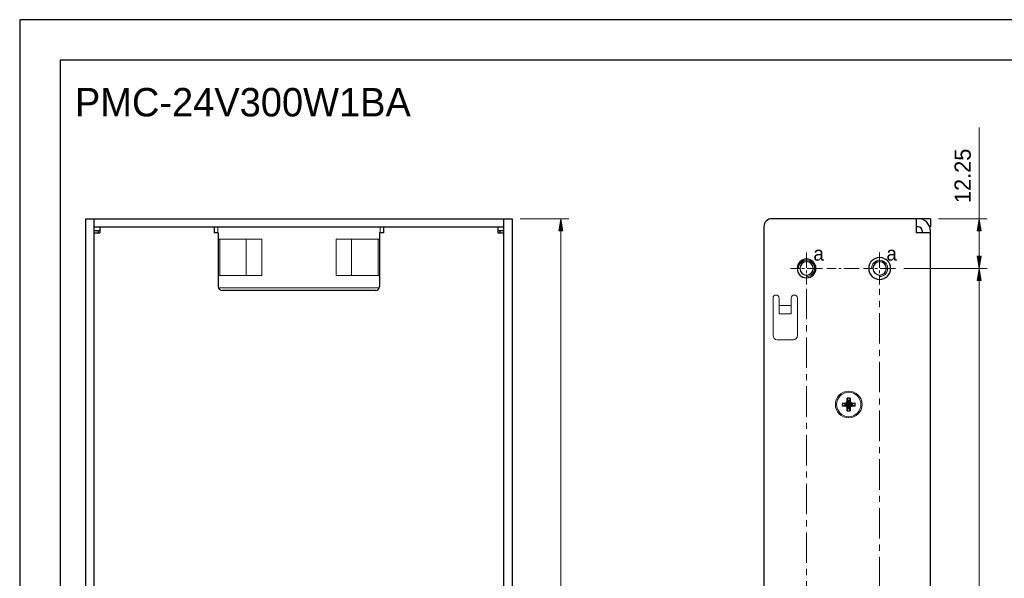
# Model space of a CAD drawing. Extents: x 0 to 6318, y 0 to 595.
# Tile 8 of 11: x 0 to 486, y 319 to 595. Entities that reach past the tile are written whole.
import ezdxf

# ---------------------------------------------------------------- set-up
doc = ezdxf.new("R2010")
doc.units = 0
doc.header["$MEASUREMENT"] = 0
for name, pattern in [('AI-Linetype-12', [11.446009, 7.630672, -1.271779, 1.271779, -1.271779]), ('AI-Linetype-13', [11.446009, 7.630672, -1.271779, 1.271779, -1.271779]), ('AI-Linetype-2', [24.033613, 15.021008, -3.004202, 3.004202, -3.004202]), ('AI-Linetype-3', [11.446009, 7.630672, -1.271779, 1.271779, -1.271779]), ('AI-Linetype-4', [24.033613, 15.021008, -3.004202, 3.004202, -3.004202]), ('AI-Linetype-8', [11.446009, 7.630672, -1.271779, 1.271779, -1.271779]), ('AI-Linetype-9', [11.446009, 7.630672, -1.271779, 1.271779, -1.271779])]:
    doc.linetypes.add(name, pattern=pattern)
for name, color, linetype in [('Center', 7, 'Continuous'), ('Dimension', 7, 'Continuous'), ('Line', 7, 'Continuous')]:
    doc.layers.add(name, color=color, linetype=linetype)

# ---------------------------------------------------------------- blocks, each defined once
blk = doc.blocks.new('block 3')
at = {"color": 7, "lineweight": 25, "true_color": 0xffffff}
blk.add_lwpolyline([(0.41, 0.08), (841.59, 0.08), (841.59, 594.92), (0.41, 594.92), (0.41, 0.08)], dxfattribs=at)
blk = doc.blocks.new('block 4')
at = {"color": 7, "lineweight": 25, "true_color": 0xffffff}
blk.add_lwpolyline([(20.44, 20.11), (821.56, 20.11), (821.56, 574.89), (20.44, 574.89), (20.44, 20.11)], dxfattribs=at)
blk = doc.blocks.new('block 265')
at = {"layer": 'Line', "color": 7, "true_color": 0xffffff, "insert": (27.65, 547.01), "char_height": 14.0196, "attachment_point": 7}
blk.add_mtext('\\fMyriad Pro|b0|i0|c0|p34;\\W1;PMC-24V300W1BA', dxfattribs=at)
blk = doc.blocks.new('block 269')
at = {"layer": 'Line', "color": 7, "lineweight": 25, "true_color": 0xffffff}
blk.add_lwpolyline([(449.54, 496.78), (449.54, 492.77)], dxfattribs=at)
blk = doc.blocks.new('block 270')
at = {"layer": 'Line', "color": 7, "lineweight": 25, "true_color": 0xffffff}
blk.add_lwpolyline([(449.54, 98.22), (449.54, 490.77)], dxfattribs=at)
blk = doc.blocks.new('block 271')
at = {"layer": 'Line', "color": 7, "lineweight": 25, "true_color": 0xffffff}
blk.add_lwpolyline([(445.53, 490.77), (445.53, 489.77)], dxfattribs=at)
blk = doc.blocks.new('block 272')
at = {"layer": 'Line', "color": 7, "lineweight": 25, "true_color": 0xffffff}
blk.add_lwpolyline([(442.53, 496.78), (442.53, 489.77)], dxfattribs=at)
blk = doc.blocks.new('block 273')
at = {"layer": 'Line', "color": 7, "lineweight": 25, "true_color": 0xffffff}
blk.add_lwpolyline([(367.43, 492.77), (367.43, 102.23)], dxfattribs=at)
blk = doc.blocks.new('block 275')
at = {"layer": 'Line', "color": 7, "lineweight": 25, "true_color": 0xffffff}
blk.add_lwpolyline([(449.54, 489.77), (442.53, 489.77)], dxfattribs=at)
blk = doc.blocks.new('block 276')
at = {"layer": 'Line', "color": 7, "lineweight": 25, "true_color": 0xffffff}
blk.add_lwpolyline([(449.54, 492.77), (449.17, 492.77)], dxfattribs=at)
blk = doc.blocks.new('block 277')
at = {"layer": 'Line', "color": 7, "lineweight": 25, "true_color": 0xffffff}
blk.add_lwpolyline([(443.53, 492.77), (442.53, 492.77)], dxfattribs=at)
blk = doc.blocks.new('block 278')
at = {"layer": 'Line', "color": 7, "lineweight": 25, "true_color": 0xffffff}
blk.add_lwpolyline([(449.54, 496.78), (371.43, 496.78)], dxfattribs=at)
blk = doc.blocks.new('block 279')
at = {"layer": 'Line', "color": 7, "lineweight": 25, "true_color": 0xffffff}
blk.add_open_spline([(419.1, 472.24), (419.1, 475.23), (421.52, 477.65), (424.5, 477.65), (427.49, 477.65), (429.91, 475.23), (429.91, 472.24), (429.91, 469.26), (427.49, 466.84), (424.5, 466.84), (421.52, 466.84), (419.1, 469.26), (419.1, 472.24), (419.1, 472.24), (419.1, 472.24), (419.1, 472.24)], degree=3, knots=[0, 0, 0, 0, 1, 1, 1, 2, 2, 2, 3, 3, 3, 4, 4, 4, 5, 5, 5, 5], dxfattribs=at)
blk = doc.blocks.new('block 282')
at = {"layer": 'Line', "color": 7, "lineweight": 25, "true_color": 0xffffff}
blk.add_open_spline([(371.43, 496.78), (369.22, 496.78), (367.43, 494.99), (367.43, 492.77)], degree=3, dxfattribs=at)
blk = doc.blocks.new('block 283')
at = {"layer": 'Line', "color": 7, "lineweight": 25, "true_color": 0xffffff}
blk.add_open_spline([(449.54, 490.77), (449.54, 494.09), (446.85, 496.78), (443.53, 496.78)], degree=3, dxfattribs=at)
blk = doc.blocks.new('block 284')
at = {"layer": 'Line', "color": 7, "lineweight": 25, "true_color": 0xffffff}
blk.add_open_spline([(445.53, 490.77), (445.53, 491.88), (444.64, 492.77), (443.53, 492.77)], degree=3, dxfattribs=at)
blk = doc.blocks.new('block 313')
at = {"layer": 'Line', "color": 7, "lineweight": 25, "true_color": 0xffffff}
blk.add_open_spline([(383.85, 472.24), (383.85, 474.79), (385.91, 476.85), (388.45, 476.85), (391, 476.85), (393.06, 474.79), (393.06, 472.24), (393.06, 469.7), (391, 467.64), (388.45, 467.64), (385.91, 467.64), (383.85, 469.7), (383.85, 472.24), (383.85, 472.24), (383.85, 472.24), (383.85, 472.24)], degree=3, knots=[0, 0, 0, 0, 1, 1, 1, 2, 2, 2, 3, 3, 3, 4, 4, 4, 5, 5, 5, 5], dxfattribs=at)
blk = doc.blocks.new('block 314')
at = {"layer": 'Line', "color": 7, "lineweight": 25, "true_color": 0xffffff}
blk.add_open_spline([(385.15, 472.24), (385.15, 474.07), (386.63, 475.55), (388.45, 475.55), (390.28, 475.55), (391.76, 474.07), (391.76, 472.24), (391.76, 470.42), (390.28, 468.94), (388.45, 468.94), (386.63, 468.94), (385.15, 470.42), (385.15, 472.24), (385.15, 472.24), (385.15, 472.24), (385.15, 472.24)], degree=3, knots=[0, 0, 0, 0, 1, 1, 1, 2, 2, 2, 3, 3, 3, 4, 4, 4, 5, 5, 5, 5], dxfattribs=at)
blk = doc.blocks.new('block 317')
at = {"layer": 'Line', "color": 7, "lineweight": 25, "true_color": 0xffffff}
blk.add_open_spline([(421.2, 472.24), (421.2, 474.07), (422.68, 475.55), (424.5, 475.55), (426.33, 475.55), (427.81, 474.07), (427.81, 472.24), (427.81, 470.42), (426.33, 468.94), (424.5, 468.94), (422.68, 468.94), (421.2, 470.42), (421.2, 472.24), (421.2, 472.24), (421.2, 472.24), (421.2, 472.24)], degree=3, knots=[0, 0, 0, 0, 1, 1, 1, 2, 2, 2, 3, 3, 3, 4, 4, 4, 5, 5, 5, 5], dxfattribs=at)
blk = doc.blocks.new('block 328')
at = {"layer": 'Line', "color": 7, "lineweight": 25, "true_color": 0xffffff}
blk.add_lwpolyline([(32.96, 496.78), (243.25, 496.78)], dxfattribs=at)
blk = doc.blocks.new('block 329')
at = {"layer": 'Line', "color": 7, "lineweight": 25, "true_color": 0xffffff}
blk.add_lwpolyline([(36.96, 492.77), (239.25, 492.77)], dxfattribs=at)
blk = doc.blocks.new('block 330')
at = {"layer": 'Line', "color": 7, "lineweight": 25, "true_color": 0xffffff}
blk.add_lwpolyline([(239.25, 490.77), (236.24, 490.77)], dxfattribs=at)
blk = doc.blocks.new('block 331')
at = {"layer": 'Line', "color": 7, "lineweight": 25, "true_color": 0xffffff}
blk.add_lwpolyline([(39.97, 490.77), (36.96, 490.77)], dxfattribs=at)
blk = doc.blocks.new('block 332')
at = {"layer": 'Line', "color": 7, "lineweight": 25, "true_color": 0xffffff}
blk.add_lwpolyline([(179.86, 489.77), (177.86, 489.77)], dxfattribs=at)
blk = doc.blocks.new('block 333')
at = {"layer": 'Line', "color": 7, "lineweight": 25, "true_color": 0xffffff}
blk.add_lwpolyline([(98.35, 489.77), (96.35, 489.77)], dxfattribs=at)
blk = doc.blocks.new('block 334')
at = {"layer": 'Line', "color": 7, "lineweight": 25, "true_color": 0xffffff}
blk.add_lwpolyline([(36.96, 489.77), (39.97, 489.77)], dxfattribs=at)
blk = doc.blocks.new('block 335')
at = {"layer": 'Line', "color": 7, "lineweight": 25, "true_color": 0xffffff}
blk.add_lwpolyline([(236.24, 489.77), (239.25, 489.77)], dxfattribs=at)
blk = doc.blocks.new('block 336')
at = {"layer": 'Line', "color": 7, "lineweight": 25, "true_color": 0xffffff}
blk.add_lwpolyline([(175.86, 461.33), (100.35, 461.33)], dxfattribs=at)
blk = doc.blocks.new('block 337')
at = {"layer": 'Line', "color": 7, "lineweight": 25, "true_color": 0xffffff}
blk.add_lwpolyline([(32.96, 98.22), (32.96, 496.78)], dxfattribs=at)
blk = doc.blocks.new('block 338')
at = {"layer": 'Line', "color": 7, "lineweight": 25, "true_color": 0xffffff}
blk.add_lwpolyline([(36.96, 496.78), (36.96, 98.22)], dxfattribs=at)
blk = doc.blocks.new('block 342')
at = {"layer": 'Line', "color": 7, "lineweight": 25, "true_color": 0xffffff}
blk.add_lwpolyline([(38.97, 490.77), (38.97, 489.77)], dxfattribs=at)
blk = doc.blocks.new('block 344')
at = {"layer": 'Line', "color": 7, "lineweight": 25, "true_color": 0xffffff}
blk.add_lwpolyline([(39.97, 492.77), (39.97, 489.77)], dxfattribs=at)
blk = doc.blocks.new('block 364')
at = {"layer": 'Line', "color": 7, "lineweight": 25, "true_color": 0xffffff}
blk.add_lwpolyline([(96.35, 492.77), (96.35, 489.77)], dxfattribs=at)
blk = doc.blocks.new('block 367')
at = {"layer": 'Line', "color": 7, "lineweight": 25, "true_color": 0xffffff}
blk.add_lwpolyline([(98.35, 489.77), (98.35, 463.33)], dxfattribs=at)
blk = doc.blocks.new('block 395')
at = {"layer": 'Line', "color": 7, "lineweight": 25, "true_color": 0xffffff}
blk.add_lwpolyline([(177.86, 489.77), (177.86, 463.33)], dxfattribs=at)
blk = doc.blocks.new('block 396')
at = {"layer": 'Line', "color": 7, "lineweight": 25, "true_color": 0xffffff}
blk.add_lwpolyline([(179.86, 492.77), (179.86, 489.77)], dxfattribs=at)
blk = doc.blocks.new('block 438')
at = {"layer": 'Line', "color": 7, "lineweight": 25, "true_color": 0xffffff}
blk.add_lwpolyline([(236.24, 492.77), (236.24, 489.77)], dxfattribs=at)
blk = doc.blocks.new('block 440')
at = {"layer": 'Line', "color": 7, "lineweight": 25, "true_color": 0xffffff}
blk.add_lwpolyline([(237.24, 490.77), (237.24, 489.77)], dxfattribs=at)
blk = doc.blocks.new('block 443')
at = {"layer": 'Line', "color": 7, "lineweight": 25, "true_color": 0xffffff}
blk.add_lwpolyline([(239.25, 98.22), (239.25, 496.78)], dxfattribs=at)
blk = doc.blocks.new('block 444')
at = {"layer": 'Line', "color": 7, "lineweight": 25, "true_color": 0xffffff}
blk.add_lwpolyline([(243.25, 496.78), (243.25, 98.22)], dxfattribs=at)
blk = doc.blocks.new('block 559')
at = {"layer": 'Line', "color": 7, "lineweight": 25, "true_color": 0xffffff}
blk.add_open_spline([(98.35, 463.33), (98.35, 462.23), (99.25, 461.33), (100.35, 461.33)], degree=3, dxfattribs=at)
blk = doc.blocks.new('block 560')
at = {"layer": 'Line', "color": 7, "lineweight": 25, "true_color": 0xffffff}
blk.add_open_spline([(175.86, 461.33), (176.96, 461.33), (177.86, 462.23), (177.86, 463.33)], degree=3, dxfattribs=at)
blk = doc.blocks.new('block 561')
at = {"layer": 'Line', "color": 7, "lineweight": 25, "true_color": 0xffffff}
blk.add_lwpolyline([(409.65, 403.36), (408.91, 406.94)], dxfattribs=at)
blk = doc.blocks.new('block 562')
at = {"layer": 'Line', "color": 7, "lineweight": 25, "true_color": 0xffffff}
blk.add_lwpolyline([(409.65, 403.28), (408.91, 407.02)], dxfattribs=at)
blk = doc.blocks.new('block 563')
at = {"layer": 'Line', "color": 7, "lineweight": 25, "true_color": 0xffffff}
blk.add_lwpolyline([(410.21, 404), (410.17, 404.26)], dxfattribs=at)
blk = doc.blocks.new('block 564')
at = {"layer": 'Line', "color": 7, "lineweight": 25, "true_color": 0xffffff}
blk.add_lwpolyline([(408.35, 406.3), (408.39, 406.04)], dxfattribs=at)
blk = doc.blocks.new('block 565')
at = {"layer": 'Line', "color": 7, "lineweight": 25, "true_color": 0xffffff}
blk.add_lwpolyline([(410.02, 408.27), (410.02, 406.79)], dxfattribs=at)
blk = doc.blocks.new('block 566')
at = {"layer": 'Line', "color": 7, "lineweight": 25, "true_color": 0xffffff}
blk.add_lwpolyline([(410.02, 403.52), (410.02, 402.03)], dxfattribs=at)
blk = doc.blocks.new('block 567')
at = {"layer": 'Line', "color": 7, "lineweight": 25, "true_color": 0xffffff}
blk.add_lwpolyline([(409.65, 403.28), (409.65, 403.36)], dxfattribs=at)
blk = doc.blocks.new('block 568')
at = {"layer": 'Line', "color": 7, "lineweight": 25, "true_color": 0xffffff}
blk.add_lwpolyline([(409.65, 406.94), (409.65, 407.02)], dxfattribs=at)
blk = doc.blocks.new('block 569')
at = {"layer": 'Line', "color": 7, "lineweight": 25, "true_color": 0xffffff}
blk.add_lwpolyline([(408.91, 407.02), (408.91, 406.94)], dxfattribs=at)
blk = doc.blocks.new('block 570')
at = {"layer": 'Line', "color": 7, "lineweight": 25, "true_color": 0xffffff}
blk.add_lwpolyline([(408.91, 403.36), (408.91, 403.28)], dxfattribs=at)
blk = doc.blocks.new('block 571')
at = {"layer": 'Line', "color": 7, "lineweight": 25, "true_color": 0xffffff}
blk.add_lwpolyline([(408.54, 402.03), (408.54, 403.52)], dxfattribs=at)
blk = doc.blocks.new('block 572')
at = {"layer": 'Line', "color": 7, "lineweight": 25, "true_color": 0xffffff}
blk.add_lwpolyline([(408.54, 406.79), (408.54, 408.27)], dxfattribs=at)
blk = doc.blocks.new('block 573')
at = {"layer": 'Line', "color": 7, "lineweight": 25, "true_color": 0xffffff}
blk.add_lwpolyline([(410.21, 406.3), (410.17, 406.04)], dxfattribs=at)
blk = doc.blocks.new('block 574')
at = {"layer": 'Line', "color": 7, "lineweight": 25, "true_color": 0xffffff}
blk.add_lwpolyline([(408.35, 404), (408.39, 404.26)], dxfattribs=at)
blk = doc.blocks.new('block 575')
at = {"layer": 'Line', "color": 7, "lineweight": 25, "true_color": 0xffffff}
blk.add_lwpolyline([(409.65, 407.02), (408.91, 403.28)], dxfattribs=at)
blk = doc.blocks.new('block 576')
at = {"layer": 'Line', "color": 7, "lineweight": 25, "true_color": 0xffffff}
blk.add_lwpolyline([(409.65, 406.94), (408.91, 403.36)], dxfattribs=at)
blk = doc.blocks.new('block 577')
at = {"layer": 'Line', "color": 7, "lineweight": 25, "true_color": 0xffffff}
blk.add_lwpolyline([(408.54, 402.03), (408.91, 403.28)], dxfattribs=at)
blk = doc.blocks.new('block 578')
at = {"layer": 'Line', "color": 7, "lineweight": 25, "true_color": 0xffffff}
blk.add_lwpolyline([(410.02, 408.27), (409.65, 407.02)], dxfattribs=at)
blk = doc.blocks.new('block 579')
at = {"layer": 'Line', "color": 7, "lineweight": 25, "true_color": 0xffffff}
blk.add_lwpolyline([(410.21, 404), (410.02, 403.52)], dxfattribs=at)
blk = doc.blocks.new('block 580')
at = {"layer": 'Line', "color": 7, "lineweight": 25, "true_color": 0xffffff}
blk.add_lwpolyline([(408.35, 406.3), (408.54, 406.79)], dxfattribs=at)
blk = doc.blocks.new('block 581')
at = {"layer": 'Line', "color": 7, "lineweight": 25, "true_color": 0xffffff}
blk.add_lwpolyline([(410.92, 404.41), (411.08, 404.78)], dxfattribs=at)
blk = doc.blocks.new('block 582')
at = {"layer": 'Line', "color": 7, "lineweight": 25, "true_color": 0xffffff}
blk.add_lwpolyline([(407.65, 405.89), (407.49, 405.52)], dxfattribs=at)
blk = doc.blocks.new('block 583')
at = {"layer": 'Line', "color": 7, "lineweight": 25, "true_color": 0xffffff}
blk.add_lwpolyline([(409.65, 403.36), (410.17, 404.26)], dxfattribs=at)
blk = doc.blocks.new('block 584')
at = {"layer": 'Line', "color": 7, "lineweight": 25, "true_color": 0xffffff}
blk.add_lwpolyline([(408.91, 406.94), (408.39, 406.04)], dxfattribs=at)
blk = doc.blocks.new('block 585')
at = {"layer": 'Line', "color": 7, "lineweight": 25, "true_color": 0xffffff}
blk.add_lwpolyline([(410.17, 406.04), (408.39, 404.26)], dxfattribs=at)
blk = doc.blocks.new('block 586')
at = {"layer": 'Line', "color": 7, "lineweight": 25, "true_color": 0xffffff}
blk.add_lwpolyline([(410.92, 404.41), (410.21, 404)], dxfattribs=at)
blk = doc.blocks.new('block 587')
at = {"layer": 'Line', "color": 7, "lineweight": 25, "true_color": 0xffffff}
blk.add_lwpolyline([(410.17, 404.26), (411.08, 404.78)], dxfattribs=at)
blk = doc.blocks.new('block 588')
at = {"layer": 'Line', "color": 7, "lineweight": 25, "true_color": 0xffffff}
blk.add_lwpolyline([(408.39, 406.04), (407.49, 405.52)], dxfattribs=at)
blk = doc.blocks.new('block 589')
at = {"layer": 'Line', "color": 7, "lineweight": 25, "true_color": 0xffffff}
blk.add_lwpolyline([(407.65, 405.89), (408.35, 406.3)], dxfattribs=at)
blk = doc.blocks.new('block 590')
at = {"layer": 'Line', "color": 7, "lineweight": 25, "true_color": 0xffffff}
blk.add_lwpolyline([(410.02, 403.52), (409.65, 403.36)], dxfattribs=at)
blk = doc.blocks.new('block 591')
at = {"layer": 'Line', "color": 7, "lineweight": 25, "true_color": 0xffffff}
blk.add_lwpolyline([(408.54, 406.79), (408.91, 406.94)], dxfattribs=at)
blk = doc.blocks.new('block 592')
at = {"layer": 'Line', "color": 7, "lineweight": 25, "true_color": 0xffffff}
blk.add_lwpolyline([(412.4, 405.89), (411.15, 405.52)], dxfattribs=at)
blk = doc.blocks.new('block 593')
at = {"layer": 'Line', "color": 7, "lineweight": 25, "true_color": 0xffffff}
blk.add_lwpolyline([(406.17, 404.41), (407.42, 404.78)], dxfattribs=at)
blk = doc.blocks.new('block 594')
at = {"layer": 'Line', "color": 7, "lineweight": 25, "true_color": 0xffffff}
blk.add_lwpolyline([(411.08, 405.52), (407.49, 404.78)], dxfattribs=at)
blk = doc.blocks.new('block 595')
at = {"layer": 'Line', "color": 7, "lineweight": 25, "true_color": 0xffffff}
blk.add_lwpolyline([(411.15, 405.52), (407.42, 404.78)], dxfattribs=at)
blk = doc.blocks.new('block 596')
at = {"layer": 'Line', "color": 7, "lineweight": 25, "true_color": 0xffffff}
blk.add_lwpolyline([(412.4, 404.41), (410.92, 404.41)], dxfattribs=at)
blk = doc.blocks.new('block 597')
at = {"layer": 'Line', "color": 7, "lineweight": 25, "true_color": 0xffffff}
blk.add_lwpolyline([(407.65, 404.41), (406.17, 404.41)], dxfattribs=at)
blk = doc.blocks.new('block 598')
at = {"layer": 'Line', "color": 7, "lineweight": 25, "true_color": 0xffffff}
blk.add_lwpolyline([(407.42, 404.78), (407.49, 404.78)], dxfattribs=at)
blk = doc.blocks.new('block 599')
at = {"layer": 'Line', "color": 7, "lineweight": 25, "true_color": 0xffffff}
blk.add_lwpolyline([(411.08, 404.78), (411.15, 404.78)], dxfattribs=at)
blk = doc.blocks.new('block 600')
at = {"layer": 'Line', "color": 7, "lineweight": 25, "true_color": 0xffffff}
blk.add_lwpolyline([(411.15, 405.52), (411.08, 405.52)], dxfattribs=at)
blk = doc.blocks.new('block 601')
at = {"layer": 'Line', "color": 7, "lineweight": 25, "true_color": 0xffffff}
blk.add_lwpolyline([(407.49, 405.52), (407.42, 405.52)], dxfattribs=at)
blk = doc.blocks.new('block 602')
at = {"layer": 'Line', "color": 7, "lineweight": 25, "true_color": 0xffffff}
blk.add_lwpolyline([(406.17, 405.89), (407.65, 405.89)], dxfattribs=at)
blk = doc.blocks.new('block 603')
at = {"layer": 'Line', "color": 7, "lineweight": 25, "true_color": 0xffffff}
blk.add_lwpolyline([(410.92, 405.89), (412.4, 405.89)], dxfattribs=at)
blk = doc.blocks.new('block 604')
at = {"layer": 'Line', "color": 7, "lineweight": 25, "true_color": 0xffffff}
blk.add_lwpolyline([(411.15, 404.78), (407.42, 405.52)], dxfattribs=at)
blk = doc.blocks.new('block 605')
at = {"layer": 'Line', "color": 7, "lineweight": 25, "true_color": 0xffffff}
blk.add_lwpolyline([(411.08, 404.78), (407.49, 405.52)], dxfattribs=at)
blk = doc.blocks.new('block 606')
at = {"layer": 'Line', "color": 7, "lineweight": 25, "true_color": 0xffffff}
blk.add_lwpolyline([(406.17, 405.89), (407.42, 405.52)], dxfattribs=at)
blk = doc.blocks.new('block 607')
at = {"layer": 'Line', "color": 7, "lineweight": 25, "true_color": 0xffffff}
blk.add_lwpolyline([(412.4, 404.41), (411.15, 404.78)], dxfattribs=at)
blk = doc.blocks.new('block 608')
at = {"layer": 'Line', "color": 7, "lineweight": 25, "true_color": 0xffffff}
blk.add_lwpolyline([(408.54, 403.52), (408.91, 403.36)], dxfattribs=at)
blk = doc.blocks.new('block 609')
at = {"layer": 'Line', "color": 7, "lineweight": 25, "true_color": 0xffffff}
blk.add_lwpolyline([(410.02, 406.79), (409.65, 406.94)], dxfattribs=at)
blk = doc.blocks.new('block 610')
at = {"layer": 'Line', "color": 7, "lineweight": 25, "true_color": 0xffffff}
blk.add_lwpolyline([(408.35, 404), (407.65, 404.41)], dxfattribs=at)
blk = doc.blocks.new('block 611')
at = {"layer": 'Line', "color": 7, "lineweight": 25, "true_color": 0xffffff}
blk.add_lwpolyline([(407.49, 404.78), (408.39, 404.26)], dxfattribs=at)
blk = doc.blocks.new('block 612')
at = {"layer": 'Line', "color": 7, "lineweight": 25, "true_color": 0xffffff}
blk.add_lwpolyline([(411.08, 405.52), (410.17, 406.04)], dxfattribs=at)
blk = doc.blocks.new('block 613')
at = {"layer": 'Line', "color": 7, "lineweight": 25, "true_color": 0xffffff}
blk.add_lwpolyline([(410.21, 406.3), (410.92, 405.89)], dxfattribs=at)
blk = doc.blocks.new('block 614')
at = {"layer": 'Line', "color": 7, "lineweight": 25, "true_color": 0xffffff}
blk.add_lwpolyline([(410.17, 404.26), (408.39, 406.04)], dxfattribs=at)
blk = doc.blocks.new('block 615')
at = {"layer": 'Line', "color": 7, "lineweight": 25, "true_color": 0xffffff}
blk.add_lwpolyline([(408.39, 404.26), (408.91, 403.36)], dxfattribs=at)
blk = doc.blocks.new('block 616')
at = {"layer": 'Line', "color": 7, "lineweight": 25, "true_color": 0xffffff}
blk.add_lwpolyline([(410.17, 406.04), (409.65, 406.94)], dxfattribs=at)
blk = doc.blocks.new('block 617')
at = {"layer": 'Line', "color": 7, "lineweight": 25, "true_color": 0xffffff}
blk.add_lwpolyline([(407.65, 404.41), (407.49, 404.78)], dxfattribs=at)
blk = doc.blocks.new('block 618')
at = {"layer": 'Line', "color": 7, "lineweight": 25, "true_color": 0xffffff}
blk.add_lwpolyline([(408.54, 403.52), (408.35, 404)], dxfattribs=at)
blk = doc.blocks.new('block 619')
at = {"layer": 'Line', "color": 7, "lineweight": 25, "true_color": 0xffffff}
blk.add_lwpolyline([(410.92, 405.89), (411.08, 405.52)], dxfattribs=at)
blk = doc.blocks.new('block 620')
at = {"layer": 'Line', "color": 7, "lineweight": 25, "true_color": 0xffffff}
blk.add_lwpolyline([(410.02, 406.79), (410.21, 406.3)], dxfattribs=at)
blk = doc.blocks.new('block 621')
at = {"layer": 'Line', "color": 7, "lineweight": 25, "true_color": 0xffffff}
blk.add_lwpolyline([(410.02, 402.03), (409.65, 403.28)], dxfattribs=at)
blk = doc.blocks.new('block 622')
at = {"layer": 'Line', "color": 7, "lineweight": 25, "true_color": 0xffffff}
blk.add_lwpolyline([(408.54, 408.27), (408.91, 407.02)], dxfattribs=at)
blk = doc.blocks.new('block 623')
at = {"layer": 'Line', "color": 7, "lineweight": 25, "true_color": 0xffffff}
blk.add_open_spline([(407.42, 405.52), (407.37, 405.28), (407.37, 405.02), (407.42, 404.78)], degree=3, dxfattribs=at)
blk = doc.blocks.new('block 624')
at = {"layer": 'Line', "color": 7, "lineweight": 25, "true_color": 0xffffff}
blk.add_open_spline([(406.17, 405.89), (406.05, 405.4), (406.05, 404.9), (406.17, 404.41)], degree=3, dxfattribs=at)
blk = doc.blocks.new('block 625')
at = {"layer": 'Line', "color": 7, "lineweight": 25, "true_color": 0xffffff}
blk.add_open_spline([(408.54, 402.03), (409.03, 401.92), (409.54, 401.92), (410.02, 402.03)], degree=3, dxfattribs=at)
blk = doc.blocks.new('block 626')
at = {"layer": 'Line', "color": 7, "lineweight": 25, "true_color": 0xffffff}
blk.add_open_spline([(412.4, 404.41), (412.52, 404.9), (412.52, 405.4), (412.4, 405.89)], degree=3, dxfattribs=at)
blk = doc.blocks.new('block 627')
at = {"layer": 'Line', "color": 7, "lineweight": 25, "true_color": 0xffffff}
blk.add_open_spline([(410.02, 408.27), (409.54, 408.38), (409.03, 408.38), (408.54, 408.27)], degree=3, dxfattribs=at)
blk = doc.blocks.new('block 628')
at = {"layer": 'Line', "color": 7, "lineweight": 25, "true_color": 0xffffff}
blk.add_open_spline([(408.91, 403.28), (409.16, 403.24), (409.41, 403.24), (409.65, 403.28)], degree=3, dxfattribs=at)
blk = doc.blocks.new('block 629')
at = {"layer": 'Line', "color": 7, "lineweight": 25, "true_color": 0xffffff}
blk.add_open_spline([(411.15, 404.78), (411.2, 405.02), (411.2, 405.28), (411.15, 405.52)], degree=3, dxfattribs=at)
blk = doc.blocks.new('block 630')
at = {"layer": 'Line', "color": 7, "lineweight": 25, "true_color": 0xffffff}
blk.add_open_spline([(409.65, 407.02), (409.41, 407.07), (409.16, 407.07), (408.91, 407.02)], degree=3, dxfattribs=at)
blk = doc.blocks.new('block 772')
at = {"layer": 'Center', "color": 7, "linetype": 'AI-Linetype-2', "lineweight": 9, "true_color": 0xffffff}
blk.add_lwpolyline([(424.5, 146.79), (424.5, 462.23)], dxfattribs=at)
blk = doc.blocks.new('block 773')
at = {"layer": 'Center', "color": 7, "linetype": 'AI-Linetype-3', "lineweight": 9, "true_color": 0xffffff}
blk.add_lwpolyline([(414.49, 472.24), (398.47, 472.24)], dxfattribs=at)
blk = doc.blocks.new('block 774')
at = {"layer": 'Center', "color": 7, "linetype": 'AI-Linetype-4', "lineweight": 9, "true_color": 0xffffff}
blk.add_lwpolyline([(388.45, 462.23), (388.45, 146.79)], dxfattribs=at)
blk = doc.blocks.new('block 778')
at = {"layer": 'Center', "color": 7, "linetype": 'AI-Linetype-8', "lineweight": 9, "true_color": 0xffffff}
blk.add_lwpolyline([(396.33, 472.24), (380.58, 472.24)], dxfattribs=at)
blk = doc.blocks.new('block 779')
at = {"layer": 'Center', "color": 7, "linetype": 'AI-Linetype-9', "lineweight": 9, "true_color": 0xffffff}
blk.add_lwpolyline([(388.45, 480.12), (388.45, 464.37)], dxfattribs=at)
blk = doc.blocks.new('block 782')
at = {"layer": 'Center', "color": 7, "linetype": 'AI-Linetype-12', "lineweight": 9, "true_color": 0xffffff}
blk.add_lwpolyline([(432.38, 472.24), (416.63, 472.24)], dxfattribs=at)
blk = doc.blocks.new('block 783')
at = {"layer": 'Center', "color": 7, "linetype": 'AI-Linetype-13', "lineweight": 9, "true_color": 0xffffff}
blk.add_lwpolyline([(424.5, 480.12), (424.5, 464.37)], dxfattribs=at)
blk = doc.blocks.new('block 799')
at = {"layer": 'Dimension', "color": 7, "lineweight": 9, "true_color": 0xffffff}
blk.add_lwpolyline([(383.95, 439.1), (383.95, 457.62)], dxfattribs=at)
blk = doc.blocks.new('block 801')
at = {"layer": 'Dimension', "color": 7, "lineweight": 9, "true_color": 0xffffff}
blk.add_lwpolyline([(380.94, 449.91), (380.94, 457.62)], dxfattribs=at)
blk = doc.blocks.new('block 804')
at = {"layer": 'Dimension', "color": 7, "lineweight": 9, "true_color": 0xffffff}
blk.add_lwpolyline([(374.94, 449.91), (374.94, 451.92)], dxfattribs=at)
blk = doc.blocks.new('block 805')
at = {"layer": 'Dimension', "color": 7, "lineweight": 9, "true_color": 0xffffff}
blk.add_lwpolyline([(374.94, 451.92), (374.94, 457.62)], dxfattribs=at)
blk = doc.blocks.new('block 806')
at = {"layer": 'Dimension', "color": 7, "lineweight": 9, "true_color": 0xffffff}
blk.add_lwpolyline([(371.93, 457.62), (371.93, 439.1)], dxfattribs=at)
blk = doc.blocks.new('block 808')
at = {"layer": 'Dimension', "color": 7, "lineweight": 9, "true_color": 0xffffff}
blk.add_lwpolyline([(373.93, 437.1), (381.95, 437.1)], dxfattribs=at)
blk = doc.blocks.new('block 809')
at = {"layer": 'Dimension', "color": 7, "lineweight": 9, "true_color": 0xffffff}
blk.add_lwpolyline([(380.94, 449.91), (374.94, 449.91)], dxfattribs=at)
blk = doc.blocks.new('block 810')
at = {"layer": 'Dimension', "color": 7, "lineweight": 9, "true_color": 0xffffff}
blk.add_lwpolyline([(374.94, 453.92), (380.94, 453.92)], dxfattribs=at)
blk = doc.blocks.new('block 813')
at = {"layer": 'Dimension', "color": 7, "lineweight": 9, "true_color": 0xffffff}
blk.add_open_spline([(403.28, 405.15), (403.28, 408.47), (405.97, 411.16), (409.28, 411.16), (412.6, 411.16), (415.29, 408.47), (415.29, 405.15), (415.29, 401.83), (412.6, 399.14), (409.28, 399.14), (405.97, 399.14), (403.28, 401.83), (403.28, 405.15), (403.28, 405.15), (403.28, 405.15), (403.28, 405.15)], degree=3, knots=[0, 0, 0, 0, 1, 1, 1, 2, 2, 2, 3, 3, 3, 4, 4, 4, 5, 5, 5, 5], dxfattribs=at)
blk = doc.blocks.new('block 814')
at = {"layer": 'Dimension', "color": 7, "lineweight": 9, "true_color": 0xffffff}
blk.add_open_spline([(374.94, 457.62), (374.94, 458.45), (374.26, 459.13), (373.43, 459.13), (372.6, 459.13), (371.93, 458.45), (371.93, 457.62)], degree=3, knots=[0, 0, 0, 0, 1, 1, 1, 2, 2, 2, 2], dxfattribs=at)
blk = doc.blocks.new('block 815')
at = {"layer": 'Dimension', "color": 7, "lineweight": 9, "true_color": 0xffffff}
blk.add_open_spline([(371.93, 439.1), (371.93, 437.99), (372.83, 437.1), (373.93, 437.1)], degree=3, dxfattribs=at)
blk = doc.blocks.new('block 816')
at = {"layer": 'Dimension', "color": 7, "lineweight": 9, "true_color": 0xffffff}
blk.add_open_spline([(381.95, 437.1), (383.05, 437.1), (383.95, 437.99), (383.95, 439.1)], degree=3, dxfattribs=at)
blk = doc.blocks.new('block 817')
at = {"layer": 'Dimension', "color": 7, "lineweight": 9, "true_color": 0xffffff}
blk.add_open_spline([(383.95, 457.62), (383.95, 458.45), (383.28, 459.13), (382.45, 459.13), (381.62, 459.13), (380.94, 458.45), (380.94, 457.62)], degree=3, knots=[0, 0, 0, 0, 1, 1, 1, 2, 2, 2, 2], dxfattribs=at)
blk = doc.blocks.new('block 824')
at = {"layer": 'Dimension', "color": 7, "lineweight": 9, "true_color": 0xffffff}
blk.add_open_spline([(402.67, 405.15), (402.67, 408.8), (405.63, 411.76), (409.28, 411.76), (412.93, 411.76), (415.89, 408.8), (415.89, 405.15), (415.89, 401.5), (412.93, 398.54), (409.28, 398.54), (405.63, 398.54), (402.67, 401.5), (402.67, 405.15), (402.67, 405.15), (402.67, 405.15), (402.67, 405.15)], degree=3, knots=[0, 0, 0, 0, 1, 1, 1, 2, 2, 2, 3, 3, 3, 4, 4, 4, 5, 5, 5, 5], dxfattribs=at)
blk = doc.blocks.new('block 881')
at = {"layer": 'Dimension', "color": 7, "lineweight": 9, "true_color": 0xffffff}
blk.add_open_spline([(388.45, 468.24), (390.67, 468.24), (392.46, 470.03), (392.46, 472.24), (392.46, 474.46), (390.67, 476.25), (388.45, 476.25), (386.24, 476.25), (384.45, 474.46), (384.45, 472.24)], degree=3, knots=[0, 0, 0, 0, 1, 1, 1, 2, 2, 2, 3, 3, 3, 3], dxfattribs=at)
blk = doc.blocks.new('block 883')
at = {"layer": 'Dimension', "color": 7, "lineweight": 9, "true_color": 0xffffff}
blk.add_open_spline([(424.5, 468.24), (426.72, 468.24), (428.51, 470.03), (428.51, 472.24), (428.51, 474.46), (426.72, 476.25), (424.5, 476.25), (422.29, 476.25), (420.5, 474.46), (420.5, 472.24)], degree=3, knots=[0, 0, 0, 0, 1, 1, 1, 2, 2, 2, 3, 3, 3, 3], dxfattribs=at)
blk = doc.blocks.new('block 901')
at = {"layer": 'Dimension', "lineweight": 0}
blk.add_lwpolyline([(436.39, 472.24), (477.58, 472.24)], dxfattribs=at)
blk = doc.blocks.new('block 902')
at = {"layer": 'Dimension', "lineweight": 0}
blk.add_lwpolyline([(453.55, 496.78), (477.58, 496.78)], dxfattribs=at)
blk = doc.blocks.new('block 903')
at = {"layer": 'Dimension', "lineweight": 0}
blk.add_lwpolyline([(473.57, 478.25), (473.57, 490.77)], dxfattribs=at)
blk = doc.blocks.new('block 904')
at = {"layer": 'Dimension', "lineweight": 0}
blk.add_lwpolyline([(473.57, 496.78), (473.57, 541.7)], dxfattribs=at)
blk = doc.blocks.new('block 905')
at = {"layer": 'Dimension', "true_color": 0xffffff}
h = blk.add_hatch(color=7, dxfattribs=at)
h.dxf.hatch_style = 2
h.paths.add_polyline_path([(472.57, 478.25), (473.57, 472.24), (474.57, 478.25)])
at = {"layer": 'Dimension', "lineweight": 0}
blk.add_lwpolyline([(472.57, 478.25), (473.57, 472.24), (474.57, 478.25), (472.57, 478.25)], dxfattribs=at)
blk = doc.blocks.new('block 906')
at = {"layer": 'Dimension', "true_color": 0xffffff}
h = blk.add_hatch(color=7, dxfattribs=at)
h.dxf.hatch_style = 2
h.paths.add_polyline_path([(472.57, 490.77), (473.57, 496.78), (474.57, 490.77)])
at = {"layer": 'Dimension', "lineweight": 0}
blk.add_lwpolyline([(472.57, 490.77), (473.57, 496.78), (474.57, 490.77), (472.57, 490.77)], dxfattribs=at)
blk = doc.blocks.new('block 907')
at = {"layer": 'Dimension', "color": 7, "true_color": 0xffffff, "insert": (469.57, 504.5), "char_height": 8.0112, "attachment_point": 7, "rotation": 90}
blk.add_mtext('\\fMyriad Pro|b0|i0|c0|p34;\\W1;12.25', dxfattribs=at)
blk = doc.blocks.new('block 909')
at = {"layer": 'Dimension', "lineweight": 0}
blk.add_lwpolyline([(436.39, 472.24), (477.58, 472.24)], dxfattribs=at)
blk = doc.blocks.new('block 910')
at = {"layer": 'Dimension', "lineweight": 0}
blk.add_lwpolyline([(473.57, 142.78), (473.57, 466.24)], dxfattribs=at)
blk = doc.blocks.new('block 912')
at = {"layer": 'Dimension', "true_color": 0xffffff}
h = blk.add_hatch(color=7, dxfattribs=at)
h.dxf.hatch_style = 2
h.paths.add_polyline_path([(472.57, 466.24), (473.57, 472.24), (474.57, 466.24)])
at = {"layer": 'Dimension', "lineweight": 0}
blk.add_lwpolyline([(472.57, 466.24), (473.57, 472.24), (474.57, 466.24), (472.57, 466.24)], dxfattribs=at)
blk = doc.blocks.new('block 921')
at = {"layer": 'Dimension', "color": 7, "lineweight": 9, "true_color": 0xffffff}
blk.add_lwpolyline([(98.35, 486.76), (119.75, 486.76)], dxfattribs=at)
blk = doc.blocks.new('block 922')
at = {"layer": 'Dimension', "color": 7, "lineweight": 9, "true_color": 0xffffff}
blk.add_lwpolyline([(156.46, 486.76), (177.86, 486.76)], dxfattribs=at)
blk = doc.blocks.new('block 923')
at = {"layer": 'Dimension', "color": 7, "lineweight": 9, "true_color": 0xffffff}
blk.add_lwpolyline([(98.35, 468.74), (119.75, 468.74)], dxfattribs=at)
blk = doc.blocks.new('block 924')
at = {"layer": 'Dimension', "color": 7, "lineweight": 9, "true_color": 0xffffff}
blk.add_lwpolyline([(156.46, 468.74), (177.86, 468.74)], dxfattribs=at)
blk = doc.blocks.new('block 925')
at = {"layer": 'Dimension', "color": 7, "lineweight": 9, "true_color": 0xffffff}
blk.add_lwpolyline([(98.47, 462.73), (177.74, 462.73)], dxfattribs=at)
blk = doc.blocks.new('block 926')
at = {"layer": 'Dimension', "color": 7, "lineweight": 9, "true_color": 0xffffff}
blk.add_lwpolyline([(98.05, 492.77), (98.05, 489.77)], dxfattribs=at)
blk = doc.blocks.new('block 927')
at = {"layer": 'Dimension', "color": 7, "lineweight": 9, "true_color": 0xffffff}
blk.add_lwpolyline([(99.05, 468.74), (99.05, 486.76)], dxfattribs=at)
blk = doc.blocks.new('block 928')
at = {"layer": 'Dimension', "color": 7, "lineweight": 9, "true_color": 0xffffff}
blk.add_lwpolyline([(112.11, 486.76), (112.11, 468.74)], dxfattribs=at)
blk = doc.blocks.new('block 929')
at = {"layer": 'Dimension', "color": 7, "lineweight": 9, "true_color": 0xffffff}
blk.add_lwpolyline([(119.75, 468.74), (119.75, 486.76)], dxfattribs=at)
blk = doc.blocks.new('block 930')
at = {"layer": 'Dimension', "color": 7, "lineweight": 9, "true_color": 0xffffff}
blk.add_lwpolyline([(156.46, 468.74), (156.46, 486.76)], dxfattribs=at)
blk = doc.blocks.new('block 931')
at = {"layer": 'Dimension', "color": 7, "lineweight": 9, "true_color": 0xffffff}
blk.add_lwpolyline([(164.1, 486.76), (164.1, 468.74)], dxfattribs=at)
blk = doc.blocks.new('block 932')
at = {"layer": 'Dimension', "color": 7, "lineweight": 9, "true_color": 0xffffff}
blk.add_lwpolyline([(177.16, 468.74), (177.16, 486.76)], dxfattribs=at)
blk = doc.blocks.new('block 933')
at = {"layer": 'Dimension', "color": 7, "lineweight": 9, "true_color": 0xffffff}
blk.add_lwpolyline([(178.16, 492.77), (178.16, 489.77)], dxfattribs=at)
blk = doc.blocks.new('block 935')
at = {"layer": 'Dimension', "lineweight": 0}
blk.add_lwpolyline([(247.26, 496.78), (271.29, 496.78)], dxfattribs=at)
blk = doc.blocks.new('block 936')
at = {"layer": 'Dimension', "lineweight": 0}
blk.add_lwpolyline([(267.29, 104.23), (267.29, 490.77)], dxfattribs=at)
blk = doc.blocks.new('block 938')
at = {"layer": 'Dimension', "true_color": 0xffffff}
h = blk.add_hatch(color=7, dxfattribs=at)
h.dxf.hatch_style = 2
h.paths.add_polyline_path([(266.28, 490.77), (267.29, 496.78), (268.29, 490.77)])
at = {"layer": 'Dimension', "lineweight": 0}
blk.add_lwpolyline([(266.28, 490.77), (267.29, 496.78), (268.29, 490.77), (266.28, 490.77)], dxfattribs=at)
blk = doc.blocks.new('block 1028')
at = {"layer": 'Dimension', "color": 7, "true_color": 0xffffff, "insert": (391.79, 475.99), "char_height": 7.0098, "attachment_point": 7}
blk.add_mtext('\\fMyriad Pro|b0|i0|c0|p34;\\W1;a', dxfattribs=at)
blk = doc.blocks.new('block 1029')
at = {"layer": 'Dimension', "color": 7, "true_color": 0xffffff, "insert": (427.84, 475.99), "char_height": 7.0098, "attachment_point": 7}
blk.add_mtext('\\fMyriad Pro|b0|i0|c0|p34;\\W1;a', dxfattribs=at)
blk = doc.blocks.new('block 1042')
at = {"layer": 'Defpoints', "lineweight": 0}
blk.add_lwpolyline([(432.38, 472.24), (432.38, 472.24)], dxfattribs=at)
blk = doc.blocks.new('block 1043')
at = {"layer": 'Defpoints', "lineweight": 0}
blk.add_lwpolyline([(449.54, 496.78), (449.54, 496.78)], dxfattribs=at)
blk = doc.blocks.new('block 1044')
at = {"layer": 'Defpoints', "lineweight": 0}
blk.add_lwpolyline([(473.57, 496.78), (473.57, 496.78)], dxfattribs=at)
blk = doc.blocks.new('block 1046')
at = {"layer": 'Defpoints', "lineweight": 0}
blk.add_lwpolyline([(432.38, 472.24), (432.38, 472.24)], dxfattribs=at)
blk = doc.blocks.new('block 1047')
at = {"layer": 'Defpoints', "lineweight": 0}
blk.add_lwpolyline([(473.57, 472.24), (473.57, 472.24)], dxfattribs=at)
blk = doc.blocks.new('block 1051')
at = {"layer": 'Defpoints', "lineweight": 0}
blk.add_lwpolyline([(243.25, 496.78), (243.25, 496.78)], dxfattribs=at)
blk = doc.blocks.new('block 1052')
at = {"layer": 'Defpoints', "lineweight": 0}
blk.add_lwpolyline([(267.29, 496.78), (267.29, 496.78)], dxfattribs=at)

msp = doc.modelspace()

# ---------------------------------------------------------------- block references
for name in ['block 3', 'block 4']:
    msp.add_blockref(name, (0, 0))
at = {"layer": 'Center'}
for name in ['block 779', 'block 783', 'block 778', 'block 773', 'block 782', 'block 774', 'block 772']:
    msp.add_blockref(name, (0, 0), dxfattribs=at)
at = {"layer": 'Defpoints'}
for name in ['block 1051', 'block 1052', 'block 1043', 'block 1044', 'block 1042', 'block 1046', 'block 1047']:
    msp.add_blockref(name, (0, 0), dxfattribs=at)
at = {"layer": 'Dimension'}
for name in ['block 904', 'block 907', 'block 935', 'block 938', 'block 902', 'block 906', 'block 926', 'block 933', 'block 936', 'block 903', 'block 921', 'block 927', 'block 928', 'block 929', 'block 922', 'block 930', 'block 931', 'block 932', 'block 1028', 'block 1029', 'block 881', 'block 883', 'block 905', 'block 901', 'block 909', 'block 912', 'block 923', 'block 924', 'block 910', 'block 925', 'block 814', 'block 806', 'block 805', 'block 817', 'block 801', 'block 799', 'block 810', 'block 804', 'block 809', 'block 815', 'block 808', 'block 816', 'block 824', 'block 813']:
    msp.add_blockref(name, (0, 0), dxfattribs=at)
at = {"layer": 'Line'}
for name in ['block 265', 'block 328', 'block 337', 'block 338', 'block 443', 'block 444', 'block 282', 'block 278', 'block 272', 'block 283', 'block 269', 'block 329', 'block 331', 'block 342', 'block 344', 'block 364', 'block 396', 'block 438', 'block 330', 'block 440', 'block 273', 'block 277', 'block 284', 'block 271', 'block 276', 'block 270', 'block 334', 'block 333', 'block 367', 'block 332', 'block 395', 'block 335', 'block 275', 'block 313', 'block 279', 'block 314', 'block 317', 'block 559', 'block 336', 'block 560', 'block 627', 'block 572', 'block 622', 'block 578', 'block 565', 'block 624', 'block 602', 'block 606', 'block 593', 'block 597', 'block 623', 'block 595', 'block 601', 'block 604', 'block 598', 'block 588', 'block 582', 'block 594', 'block 605', 'block 611', 'block 617', 'block 589', 'block 610', 'block 580', 'block 564', 'block 574', 'block 618', 'block 584', 'block 585', 'block 614', 'block 615', 'block 591', 'block 571', 'block 608', 'block 577', 'block 630', 'block 562', 'block 569', 'block 575', 'block 561', 'block 576', 'block 570', 'block 628', 'block 568', 'block 609', 'block 616', 'block 583', 'block 590', 'block 567', 'block 621', 'block 620', 'block 579', 'block 566', 'block 573', 'block 612', 'block 587', 'block 563', 'block 613', 'block 586', 'block 603', 'block 619', 'block 581', 'block 596', 'block 600', 'block 599', 'block 592', 'block 629', 'block 607', 'block 626', 'block 625']:
    msp.add_blockref(name, (0, 0), dxfattribs=at)

doc.saveas('drawing.dxf')
